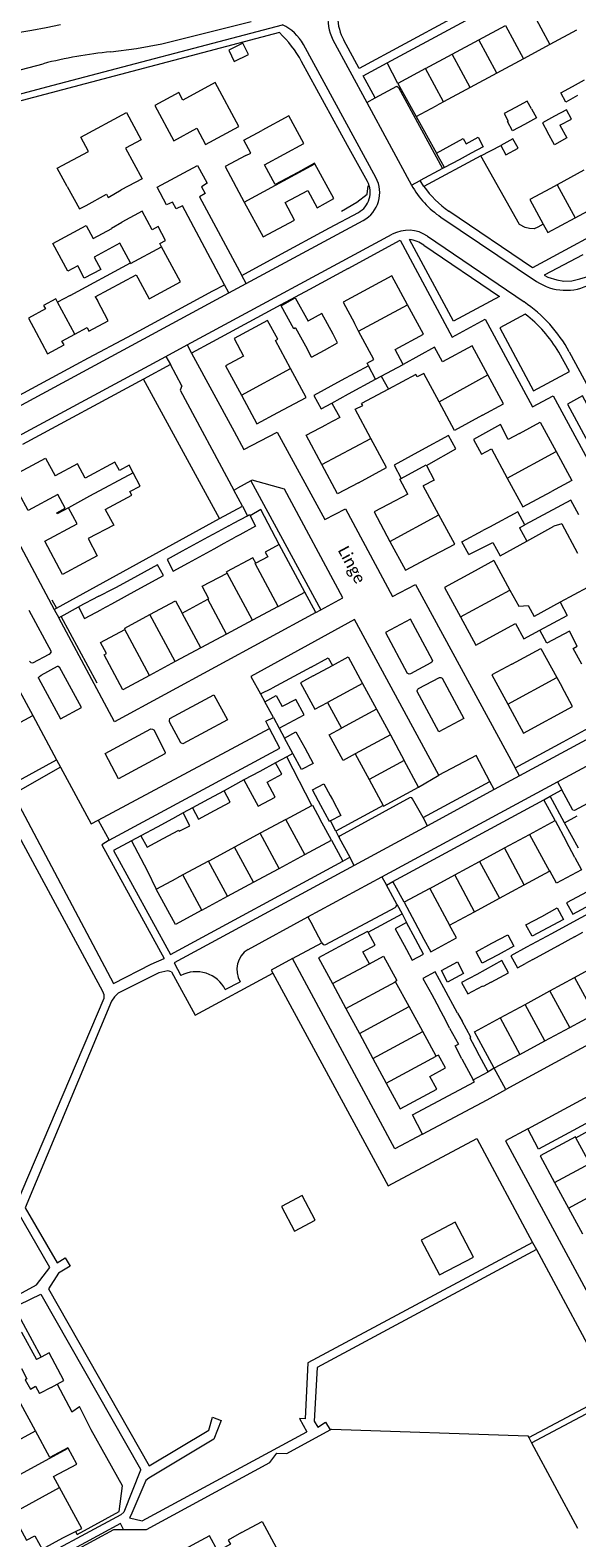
# Model space of a CAD drawing. Extents: x 177628 to 188968, y 384226 to 390673.
# Tile 172 of 256: x 183794 to 183910, y 385443 to 385762. Entities that reach past the tile are written whole.
import ezdxf

# ---------------------------------------------------------------- set-up
doc = ezdxf.new("R2010")
doc.units = 0
for name, color, linetype, lineweight in [('B01_F', 14, 'Continuous', 9), ('B01_T', 14, 'Continuous', 9), ('B02_F', 14, 'Continuous', 9), ('B02_T', 14, 'Continuous', 9), ('B07_D', 14, 'Continuous', 9), ('B11_F', 14, 'Continuous', 9), ('B11_S', 14, 'Continuous', 9), ('B14_F', 14, 'Continuous', 9), ('T02_T', 253, 'RASTER', 9), ('T03_F', 253, 'Continuous', 9), ('T04_F', 253, 'HAAG', 9), ('T04_T', 253, 'HAAG', 9), ('T05_F', 253, 'Continuous', 9), ('T05_T', 253, 'Continuous', 9), ('T22_D', 253, 'Continuous', 9), ('T22_T', 253, 'Continuous', 9), ('V00_F', 8, 'Continuous', 9), ('V00_T', 8, 'Continuous', 9), ('Z06', 7, 'Continuous', 9)]:
    doc.layers.add(name, color=color, linetype=linetype, lineweight=lineweight)
doc.styles.add('Legend', font='calibri.ttf')
doc.linetypes.add('HAAG', pattern='A,4,-1,[5,TOPOCAD.SHX,S=0.35,R=0,X=-0.35,Y=-0.35],-1', length=6)
doc.linetypes.add('RASTER', pattern='A,4,-1,[4,TOPOCAD.SHX,S=0.5,R=0,X=-0.5,Y=0],-1', length=6)

msp = doc.modelspace()

# ---------------------------------------------------------------- linework, layer by layer
at = {"layer": 'B01_F', "linetype": 'Continuous'}
for points in [[(183841.131, 385736.023), (183839.648, 385738.736), (183843.511, 385740.779)], [(183848.406, 385725.555), (183853.227, 385728.071)], [(183821.883, 385716.842), (183823.112, 385717.49), (183821.553, 385720.448), (183820.289, 385719.782)], [(183849.562, 385690.431), (183846.396, 385696.346), (183846.851, 385696.594)], [(183852.88, 385684.231), (183849.562, 385690.431)], [(183858.294, 385683.098), (183859.967, 385680.039)], [(183895.618, 385675.341), (183893.981, 385678.534), (183888.945, 385675.75)], [(183874.401, 385663.828), (183872.732, 385666.95), (183873.006, 385667.096)], [(183910.564, 385659.414), (183908.903, 385662.515), (183899.153, 385657.296)], [(183899.567, 385653.853), (183905.331, 385657.046)], [(183808.653, 385650.759), (183805.721, 385649.191)], [(183842.196, 385649.193), (183841.597, 385650.326), (183836, 385647.37)], [(183844.737, 385650.535), (183842.196, 385649.193)], [(183892.601, 385649.73), (183888.646, 385647.577)], [(183893.172, 385634.2), (183897.211, 385636.401), (183898.978, 385633.151), (183902.33, 385634.979)], [(183865.983, 385571.056), (183865.884, 385571.241), (183863.294, 385569.846)], [(183867.455, 385568.297), (183865.983, 385571.056)], [(183866.243, 385564.372), (183869.232, 385565.993), (183872.03, 385560.834)]]:
    msp.add_lwpolyline(points, dxfattribs=at)
at = {"layer": 'B01_T', "linetype": 'Continuous'}
for points in [[(183883.803, 385756.959), (183889.425, 385759.99)], [(183889.425, 385759.99), (183895.049, 385763.022)], [(183910.108, 385762.05), (183904.474, 385759.006)], [(183878.161, 385753.918), (183883.803, 385756.959)], [(183904.474, 385759.006), (183898.846, 385755.965)], [(183878.161, 385753.918), (183872.259, 385750.736)], [(183898.846, 385755.965), (183893.231, 385752.931)], [(183824.875, 385738.572), (183829.704, 385741.255), (183831.558, 385737.822), (183838.638, 385741.646), (183833.621, 385750.935), (183826.775, 385747.237), (183825.929, 385748.802), (183820.835, 385746.051), (183824.875, 385738.572)], [(183872.259, 385750.736), (183876.179, 385743.737)], [(183893.231, 385752.931), (183887.611, 385749.895)], [(183887.611, 385749.895), (183881.964, 385746.844)], [(183802.277, 385728.955), (183800.159, 385732.789), (183806.8, 385736.367), (183805.161, 385739.409), (183814.811, 385744.608), (183817.944, 385738.793), (183814.658, 385737.022), (183818.124, 385730.589), (183813.719, 385728.216)], [(183876.179, 385743.737), (183880.424, 385746.012)], [(183881.964, 385746.844), (183880.424, 385746.012)], [(183846.317, 385729.368), (183844.05, 385733.488), (183852.383, 385738), (183849.207, 385743.864), (183843.511, 385740.779)], [(183840.12, 385735.495), (183835.731, 385733.136), (183839.765, 385725.63)], [(183840.12, 385735.495), (183841.131, 385736.023)], [(183854.721, 385733.709), (183854.644, 385733.849), (183851.122, 385731.92)], [(183853.227, 385728.071), (183855.211, 385724.445), (183858.735, 385726.374), (183854.721, 385733.709)], [(183911.637, 385732.356), (183906.019, 385729.31)], [(183806.27, 385724.944), (183810.579, 385727.283), (183810.95, 385726.599), (183813.719, 385728.216)], [(183904.598, 385728.54), (183900.232, 385726.179), (183903.038, 385720.99)], [(183906.019, 385729.31), (183904.598, 385728.54)], [(183839.765, 385725.63), (183843.733, 385718.245), (183850.407, 385721.831), (183848.406, 385725.555)], [(183909.811, 385722.298), (183915.431, 385725.337)], [(183820.289, 385719.782), (183818.17, 385723.689), (183813.856, 385721.35)], [(183903.038, 385720.99), (183904.023, 385719.168), (183909.811, 385722.298)], [(183804.508, 385712.126), (183802.415, 385710.999), (183799.249, 385716.88), (183806.288, 385720.67), (183807.765, 385717.926), (183811.709, 385720.049), (183811.659, 385720.142), (183813.856, 385721.35)], [(183815.66, 385712.743), (183813.411, 385716.92), (183807.967, 385713.989)], [(183817.232, 385709.617), (183819.647, 385705.164), (183826.269, 385708.755), (183822.249, 385716.168)], [(183822.249, 385716.168), (183821.883, 385716.842)], [(183802.909, 385705.878), (183815.66, 385712.743)], [(183808.238, 385705.599), (183816.885, 385710.255)], [(183816.885, 385710.255), (183817.232, 385709.617)], [(183874.353, 385703.849), (183871.012, 385710.013), (183860.678, 385704.411), (183863.07, 385699.998)], [(183803.911, 385697.674), (183806.485, 385699.051), (183806.891, 385698.293), (183810.977, 385700.479), (183808.672, 385704.788)], [(183808.238, 385705.599), (183808.672, 385704.788)], [(183873.376, 385691.278), (183871.746, 385694.433), (183877.694, 385697.686), (183874.353, 385703.849)], [(183846.851, 385696.594), (183844.715, 385700.563), (183837.6, 385696.735), (183839.589, 385693.041), (183835.803, 385691.002), (183839.148, 385684.793)], [(183863.984, 385698.293), (183863.07, 385699.998)], [(183867.208, 385692.276), (183863.984, 385698.293)], [(183891.341, 385689.054), (183888.004, 385695.19), (183881.766, 385691.799), (183880.071, 385694.918), (183873.376, 385691.278)], [(183876.076, 385689.125), (183870.276, 385686.021)], [(183881.054, 385683.333), (183877.803, 385689.367)], [(183890.219, 385680.493), (183894.678, 385682.918), (183891.341, 385689.054)], [(183839.148, 385684.793), (183842.454, 385678.655), (183846.908, 385681.054)], [(183846.908, 385681.054), (183852.88, 385684.231)], [(183869.073, 385685.377), (183864.618, 385682.992)], [(183870.276, 385686.021), (183869.073, 385685.377)], [(183890.219, 385680.493), (183884.304, 385677.3), (183881.054, 385683.333)], [(183866.574, 385675.605), (183863.242, 385681.772)], [(183856.196, 385670.067), (183852.888, 385676.277), (183857.346, 385678.652)], [(183859.967, 385680.039), (183857.346, 385678.652)], [(183898.059, 385676.671), (183902.421, 385679.029), (183905.772, 385672.829)], [(183863.925, 385666.213), (183869.906, 385669.439), (183866.574, 385675.605)], [(183888.945, 385675.75), (183888.286, 385675.393)], [(183898.059, 385676.671), (183895.618, 385675.341)], [(183802.56, 385660.935), (183800.179, 385659.662), (183800.08, 385659.847), (183801.879, 385660.809), (183800.272, 385663.759), (183794.007, 385660.377), (183790.216, 385667.398), (183797.709, 385671.444), (183799.733, 385667.697)], [(183892.085, 385673.412), (183895.421, 385667.22)], [(183905.772, 385672.829), (183909.079, 385666.711), (183904.771, 385664.383)], [(183863.925, 385666.213), (183859.504, 385663.858), (183856.196, 385670.067)], [(183810.333, 385660.585), (183815.963, 385663.599), (183815.551, 385664.368)], [(183872.987, 385667.131), (183873.006, 385667.096)], [(183880.974, 385659.393), (183877.651, 385665.543)], [(183895.421, 385667.22), (183898.71, 385661.114), (183904.771, 385664.383)], [(183871.684, 385662.396), (183867.263, 385660.025), (183870.613, 385653.779)], [(183874.401, 385663.828), (183871.684, 385662.396)], [(183805.721, 385649.191), (183801.285, 385646.819), (183797.519, 385653.862), (183804.38, 385657.531), (183802.56, 385660.935)], [(183878.264, 385650.031), (183884.31, 385653.22), (183880.974, 385659.393)], [(183906.964, 385657.489), (183910.307, 385651.324)], [(183870.613, 385653.779), (183873.883, 385647.682), (183878.264, 385650.031)], [(183852.573, 385643.066), (183848.603, 385650.425)], [(183888.646, 385647.577), (183882.148, 385644.04), (183885.528, 385637.84)], [(183846.938, 385640.041), (183852.573, 385643.066)], [(183826.635, 385638.634), (183832.085, 385641.559)], [(183832.085, 385641.559), (183832.279, 385641.663)], [(183846.938, 385640.041), (183841.488, 385637.116)], [(183906.608, 385640.901), (183901.104, 385637.912)], [(183841.488, 385637.116), (183836.039, 385634.191)], [(183885.528, 385637.84), (183888.809, 385631.822), (183893.172, 385634.2)], [(183836.039, 385634.191), (183830.589, 385631.266)], [(183819.691, 385625.417), (183814.065, 385622.397), (183810.11, 385629.765), (183810.635, 385630.047)], [(183830.589, 385631.266), (183825.14, 385628.341)], [(183858.416, 385627.53), (183861.767, 385629.341), (183864.805, 385623.719)], [(183896.382, 385627.789), (183902.578, 385631.106), (183905.919, 385624.981)], [(183825.14, 385628.341), (183819.691, 385625.417)], [(183854.343, 385625.329), (183858.416, 385627.53)], [(183896.382, 385627.789), (183892.196, 385625.526), (183895.544, 385619.331)], [(183864.805, 385623.719), (183867.747, 385618.274)], [(183895.544, 385619.331), (183898.855, 385613.204), (183909.255, 385618.825), (183906.966, 385623.061)], [(183905.919, 385624.981), (183906.966, 385623.061)], [(183857.38, 385619.708), (183860.323, 385614.262)], [(183867.747, 385618.274), (183870.689, 385612.828)], [(183870.689, 385612.828), (183873.632, 385607.382)], [(183863.265, 385608.816), (183866.207, 385603.371)], [(183876.669, 385601.761), (183873.632, 385607.382)], [(183866.207, 385603.371), (183869.154, 385597.917)], [(183869.154, 385597.917), (183869.245, 385597.749), (183876.669, 385601.761)], [(183848.576, 385594.94), (183854.103, 385597.92)], [(183854.103, 385597.92), (183854.244, 385597.996), (183855.838, 385594.948)], [(183848.576, 385594.94), (183843.126, 385592.002)], [(183858.207, 385590.566), (183855.838, 385594.948)], [(183900.142, 385591.76), (183905.561, 385594.689)], [(183905.561, 385594.689), (183907.919, 385590.327)], [(183843.126, 385592.002), (183837.846, 385589.156)], [(183894.878, 385588.916), (183900.142, 385591.76)], [(183852.585, 385587.526), (183858.207, 385590.566)], [(183889.593, 385586.059), (183894.878, 385588.916)], [(183909.77, 385586.901), (183907.919, 385590.327)], [(183832.225, 385586.125), (183826.775, 385583.187)], [(183832.373, 385586.205), (183832.225, 385586.125)], [(183841.692, 385581.636), (183847.138, 385584.581)], [(183847.138, 385584.581), (183852.585, 385587.526)], [(183884.309, 385583.204), (183889.593, 385586.059)], [(183821.152, 385580.148), (183825.476, 385582.487)], [(183826.775, 385583.187), (183825.476, 385582.487)], [(183836.245, 385578.691), (183841.692, 385581.636)], [(183879.033, 385580.353), (183884.309, 385583.204)], [(183899.054, 385581.109), (183904.351, 385583.972)], [(183904.351, 385583.972), (183904.455, 385584.028)], [(183830.798, 385575.746), (183825.176, 385572.706), (183821.152, 385580.148)], [(183830.798, 385575.746), (183836.245, 385578.691)], [(183879.033, 385580.353), (183873.599, 385577.416)], [(183888.497, 385575.404), (183893.771, 385578.255)], [(183893.771, 385578.255), (183899.054, 385581.109)], [(183873.599, 385577.416), (183875.895, 385573.168)], [(183883.223, 385572.554), (183888.497, 385575.404)], [(183875.895, 385573.168), (183877.808, 385569.628)], [(183863.294, 385569.846), (183855.512, 385565.653), (183858.45, 385560.198)], [(183866.243, 385564.372), (183864.871, 385566.919)], [(183909.704, 385561.498), (183914.971, 385564.366)], [(183858.45, 385560.198), (183861.294, 385554.92)], [(183904.484, 385558.656), (183909.704, 385561.498)], [(183893.93, 385552.909), (183899.22, 385555.79)], [(183899.22, 385555.79), (183904.484, 385558.656)], [(183861.294, 385554.92), (183864.138, 385549.641)], [(183890.334, 385546.595), (183888.532, 385549.97), (183893.93, 385552.909)], [(183908.668, 385550.892), (183913.937, 385553.732)], [(183864.138, 385549.641), (183866.982, 385544.362)], [(183903.393, 385548.049), (183908.668, 385550.892)], [(183892.667, 385542.267), (183890.334, 385546.595)], [(183898.09, 385545.19), (183903.393, 385548.049)], [(183866.982, 385544.362), (183869.824, 385539.085)], [(183879.081, 385540.54), (183882.384, 385542.323), (183880.903, 385545.068), (183880.404, 385544.799)], [(183898.09, 385545.19), (183892.667, 385542.267)], [(183869.824, 385539.085), (183872.757, 385533.641), (183880.551, 385537.812), (183879.081, 385540.54)], [(183909.962, 385527.562), (183909.867, 385527.738), (183902.432, 385523.722), (183905.468, 385518.098)], [(183912.892, 385522.106), (183909.962, 385527.562)], [(183905.468, 385518.098), (183908.41, 385512.649)], [(183908.41, 385512.649), (183911.352, 385507.2)], [(183795.578, 385465.515), (183792.5, 385471.211), (183788.825, 385469.226)], [(183798.619, 385459.887), (183795.578, 385465.515)], [(183800.67, 385453.503), (183799.417, 385455.822)], [(183804.014, 385444.183), (183805.348, 385444.843), (183800.67, 385453.503)], [(183790.608, 385448.041), (183793.691, 385442.361), (183795.444, 385443.312), (183796.974, 385440.492), (183801.357, 385442.87)], [(183801.357, 385442.87), (183804.014, 385444.183)], [(183839.21, 385443.975), (183836.351, 385442.376), (183836.825, 385441.496), (183834.177, 385440.069), (183832.442, 385443.289), (183825.184, 385439.378), (183828.956, 385432.376)], [(183839.21, 385443.975), (183843.537, 385446.316), (183847.515, 385438.963)]]:
    msp.add_lwpolyline(points, dxfattribs=at)
at = {"layer": 'B02_F', "linetype": 'Continuous'}
for points in [[(183878.844, 385670.149), (183884.574, 385673.378)], [(183878.342, 385669.866), (183878.844, 385670.149)], [(183899.153, 385657.296), (183897.667, 385660.088), (183891.648, 385656.84)], [(183832.069, 385654.668), (183826.642, 385651.701)], [(183834.19, 385655.827), (183832.069, 385654.668)], [(183891.648, 385656.84), (183890.254, 385656.087)], [(183826.642, 385651.701), (183823.435, 385649.948)], [(183827.947, 385649.271), (183833.374, 385652.236)], [(183833.374, 385652.236), (183835.513, 385653.405)], [(183887.313, 385650.992), (183892.382, 385653.574)], [(183892.382, 385653.574), (183893.928, 385650.729), (183899.567, 385653.853)], [(183821.414, 385648.832), (183815.788, 385645.762)], [(183824.704, 385647.499), (183827.947, 385649.271)], [(183815.788, 385645.762), (183812.507, 385643.972)], [(183847.155, 385614.242), (183852.421, 385617.068)], [(183796.744, 385481.086), (183795.8, 385480.58)], [(183801.603, 385476.156), (183798.468, 385482.01), (183796.744, 385481.086)]]:
    msp.add_lwpolyline(points, dxfattribs=at)
at = {"layer": 'B02_T', "linetype": 'Continuous'}
for points in [[(183909.269, 385750.133), (183911.785, 385751.497)], [(183907.816, 385746.807), (183906.752, 385748.769), (183909.269, 385750.133)], [(183910.332, 385748.171), (183907.816, 385746.807)], [(183900.54, 385745.402), (183901.604, 385743.44), (183899.085, 385742.074)], [(183906.605, 385741.885), (183909.031, 385743.2), (183907.963, 385745.171), (183905.446, 385743.806)], [(183899.085, 385742.074), (183896.572, 385740.712), (183895.508, 385742.674), (183895.662, 385742.757)], [(183905.446, 385743.806), (183902.921, 385742.437), (183903.99, 385740.466)], [(183886.708, 385737.992), (183889.247, 385739.368), (183890.346, 385737.347), (183887.806, 385735.965)], [(183894.053, 385737.629), (183895.14, 385735.626), (183897.76, 385737.047), (183896.642, 385739.034), (183894.053, 385737.629)], [(183887.806, 385735.965), (183885.292, 385734.597)], [(183853.399, 385700.499), (183853.272, 385700.429)], [(183858.577, 385697.684), (183856.187, 385702.032), (183853.399, 385700.499)], [(183795.707, 385698.028), (183798.11, 385693.537), (183801.607, 385695.408), (183801.178, 385696.211), (183803.911, 385697.674)], [(183850.643, 385698.984), (183853.062, 385694.585)], [(183856.764, 385694.308), (183859.53, 385695.805), (183858.577, 385697.684)], [(183854.028, 385692.828), (183853.062, 385694.585)], [(183854.028, 385692.828), (183856.764, 385694.308)], [(183866.063, 385691), (183860.275, 385687.847)], [(183860.275, 385687.847), (183854.487, 385684.693), (183856.024, 385681.864), (183858.294, 385683.098)], [(183884.574, 385673.378), (183883.024, 385676.236), (183877.259, 385673.084)], [(183877.259, 385673.084), (183871.493, 385669.932), (183872.987, 385667.131)], [(183837.495, 385657.633), (183840.433, 385659.239)], [(183840.985, 385659.219), (183842.174, 385657.044), (183838.8, 385655.201)], [(183840.433, 385659.239), (183840.85, 385659.467), (183840.985, 385659.219)], [(183836.471, 385657.074), (183834.19, 385655.827)], [(183835.513, 385653.405), (183837.819, 385654.665)], [(183836.471, 385657.074), (183837.495, 385657.633)], [(183838.8, 385655.201), (183837.819, 385654.665)], [(183887.313, 385650.992), (183885.848, 385653.724), (183890.254, 385656.087)], [(183808.986, 385642.177), (183804.649, 385639.913)], [(183808.986, 385642.177), (183810.394, 385642.912)], [(183913.9, 385641.28), (183912.398, 385644.045), (183906.608, 385640.901)], [(183804.649, 385639.913), (183805.911, 385637.497), (183809.518, 385639.38)], [(183908.592, 385634.805), (183903.831, 385632.226), (183902.33, 385634.979)], [(183844.108, 385619.864), (183846.516, 385621.175), (183847.778, 385618.858)], [(183845.942, 385616.497), (183844.108, 385619.864)], [(183845.942, 385616.497), (183847.155, 385614.242)], [(183848.281, 385612.151), (183850.71, 385613.474), (183852.564, 385610.069)], [(183850.057, 385608.89), (183848.281, 385612.151)], [(183852.564, 385610.069), (183854.338, 385606.812), (183851.909, 385605.489), (183850.131, 385608.754)], [(183846.398, 385606.914), (183843.073, 385605.117)], [(183844.58, 385602.801), (183847.707, 385604.49), (183846.398, 385606.914)], [(183850.131, 385608.754), (183850.057, 385608.89)], [(183843.073, 385605.117), (183839.702, 385603.296)], [(183835.489, 385601.012), (183832.181, 385599.225)], [(183833.488, 385596.809), (183836.794, 385598.595), (183835.489, 385601.012)], [(183839.702, 385603.296), (183841.011, 385600.873)], [(183855.502, 385598.793), (183854.212, 385601.209), (183856.629, 385602.498), (183857.957, 385600.011)], [(183832.181, 385599.225), (183828.781, 385597.388)], [(183828.781, 385597.388), (183830.086, 385594.971), (183833.488, 385596.809)], [(183856.001, 385597.858), (183855.502, 385598.793)], [(183858.01, 385594.632), (183857.787, 385594.513), (183856.001, 385597.858)], [(183857.957, 385600.011), (183858.411, 385599.16)], [(183858.411, 385599.16), (183860.204, 385595.803), (183858.01, 385594.632)], [(183824.584, 385595.101), (183821.294, 385593.324)], [(183826.818, 385596.318), (183824.584, 385595.101)], [(183907.576, 385594.238), (183910.235, 385595.703)], [(183910.534, 385588.871), (183907.576, 385594.238)], [(183821.294, 385593.324), (183817.896, 385591.489)], [(183817.896, 385591.489), (183819.193, 385589.087), (183822.592, 385590.923)], [(183822.592, 385590.923), (183825.881, 385592.7)], [(183907.956, 385577.251), (183909.316, 385574.864), (183914.7, 385577.778), (183913.393, 385580.193), (183907.956, 385577.251)], [(183902.731, 385574.423), (183906.007, 385576.196)], [(183906.007, 385576.196), (183907.314, 385573.781), (183904.038, 385572.008)], [(183874.121, 385573.103), (183871.71, 385571.798), (183873.598, 385568.311)], [(183876.015, 385569.606), (183874.121, 385573.103)], [(183904.038, 385572.008), (183900.709, 385570.207), (183899.402, 385572.622), (183902.731, 385574.423)], [(183874.094, 385567.395), (183875.329, 385565.115), (183877.74, 385566.42), (183876.584, 385568.554)], [(183876.584, 385568.554), (183876.015, 385569.606)], [(183893.498, 385566.304), (183890.161, 385564.498), (183888.854, 385566.914), (183892.191, 385568.72)], [(183892.191, 385568.72), (183895.529, 385570.526)], [(183895.529, 385570.526), (183896.836, 385568.111), (183893.498, 385566.304)], [(183873.598, 385568.311), (183874.094, 385567.395)], [(183882.818, 385560.525), (183881.511, 385562.94), (183884.875, 385564.761), (183886.182, 385562.345), (183882.818, 385560.525)], [(183885.829, 385544.266), (183884.426, 385547.014), (183885.098, 385547.385)], [(183887.49, 385548.707), (183889.057, 385545.83)], [(183885.829, 385544.266), (183888.226, 385539.813)], [(183891.382, 385541.512), (183889.057, 385545.83)], [(183888.226, 385539.813), (183891.382, 385541.512)], [(183789.384, 385484.633), (183792.622, 385486.401), (183795.8, 385480.58)], [(183798.89, 385474.702), (183796.42, 385473.378)]]:
    msp.add_lwpolyline(points, dxfattribs=at)
at = {"layer": 'B07_D', "linetype": 'Continuous'}
for points in [[(183900.678, 385766.056), (183904.474, 385759.006)], [(183893.231, 385752.931), (183889.425, 385759.99)], [(183895.049, 385763.022), (183898.846, 385755.965)], [(183887.611, 385749.895), (183883.803, 385756.959)], [(183881.964, 385746.844), (183878.161, 385753.918)], [(183839.765, 385725.63), (183854.721, 385733.709)], [(183906.019, 385729.31), (183909.811, 385722.298)], [(183815.66, 385712.743), (183815.716, 385712.639), (183822.249, 385716.168)], [(183803.911, 385697.674), (183800.241, 385704.417)], [(183863.984, 385698.293), (183874.353, 385703.849)], [(183839.148, 385684.793), (183849.562, 385690.431)], [(183867.579, 385688.169), (183866.063, 385691)], [(183868.772, 385688.809), (183873.376, 385691.278)], [(183861.812, 385685.019), (183867.579, 385688.169)], [(183867.579, 385688.169), (183868.772, 385688.809)], [(183868.772, 385688.809), (183870.276, 385686.021)], [(183881.054, 385683.333), (183891.341, 385689.054)], [(183858.294, 385683.098), (183861.812, 385685.019)], [(183856.196, 385670.067), (183866.574, 385675.605)], [(183895.421, 385667.22), (183905.772, 385672.829)], [(183816.251, 385668.325), (183806.985, 385663.349), (183802.56, 385660.935)], [(183872.987, 385667.131), (183878.277, 385669.99), (183878.342, 385669.866)], [(183870.613, 385653.779), (183880.974, 385659.393)], [(183898.04, 385656.663), (183899.153, 385657.296)], [(183898.04, 385656.663), (183899.567, 385653.853)], [(183846.938, 385640.041), (183842.063, 385649.123), (183842.196, 385649.193)], [(183841.488, 385637.116), (183836.137, 385647.087)], [(183885.528, 385637.84), (183896.003, 385643.503)], [(183830.589, 385631.266), (183826.635, 385638.634)], [(183836.039, 385634.191), (183832.085, 385641.559)], [(183906.608, 385640.901), (183908.111, 385638.137)], [(183825.14, 385628.341), (183819.794, 385638.301)], [(183902.33, 385634.979), (183908.111, 385638.137)], [(183819.691, 385625.417), (183814.466, 385635.149)], [(183864.805, 385623.719), (183857.38, 385619.708)], [(183895.544, 385619.331), (183905.919, 385624.981)], [(183867.747, 385618.274), (183860.323, 385614.262)], [(183870.689, 385612.828), (183863.265, 385608.816)], [(183873.632, 385607.382), (183866.207, 385603.371)], [(183852.585, 385587.526), (183848.576, 385594.94)], [(183847.138, 385584.581), (183843.126, 385592.002)], [(183900.142, 385591.76), (183904.351, 385583.972)], [(183841.692, 385581.636), (183837.675, 385589.064)], [(183899.054, 385581.109), (183894.878, 385588.916)], [(183836.245, 385578.691), (183832.225, 385586.125)], [(183889.593, 385586.059), (183893.771, 385578.255)], [(183830.798, 385575.746), (183826.775, 385583.187)], [(183888.497, 385575.404), (183884.309, 385583.204)], [(183879.033, 385580.353), (183883.223, 385572.554)], [(183858.45, 385560.198), (183866.243, 385564.372)], [(183861.294, 385554.92), (183871.804, 385560.581)], [(183909.704, 385561.498), (183913.937, 385553.732)], [(183903.393, 385548.049), (183899.22, 385555.79)], [(183908.668, 385550.892), (183904.484, 385558.656)], [(183864.138, 385549.641), (183874.673, 385555.316)], [(183893.93, 385552.909), (183898.09, 385545.19)], [(183866.982, 385544.362), (183877.542, 385550.051)], [(183869.824, 385539.085), (183880.404, 385544.799)], [(183905.468, 385518.098), (183912.892, 385522.106)], [(183908.41, 385512.649), (183915.822, 385516.65)], [(183784.417, 385459.449), (183795.578, 385465.515)], [(183787.514, 385453.743), (183802.464, 385461.871)], [(183790.608, 385448.041), (183800.67, 385453.503)]]:
    msp.add_lwpolyline(points, dxfattribs=at)
at = {"layer": 'B11_F', "linetype": 'Continuous'}
for points in [[(183837.675, 385589.064), (183832.373, 385586.205)], [(183837.846, 385589.156), (183837.675, 385589.064)]]:
    msp.add_lwpolyline(points, dxfattribs=at)
at = {"layer": 'B11_S', "linetype": 'Continuous'}
for points in [[(183851.122, 385731.92), (183846.317, 385729.368)], [(183802.277, 385728.955), (183804.909, 385724.205), (183806.27, 385724.944)], [(183807.967, 385713.989), (183809.376, 385711.339), (183805.907, 385709.495), (183804.508, 385712.126)], [(183802.909, 385705.878), (183800.241, 385704.417)], [(183866.063, 385691), (183865.798, 385691.51), (183867.208, 385692.276)], [(183877.803, 385689.367), (183876.349, 385688.61), (183876.076, 385689.125)], [(183863.242, 385681.772), (183864.842, 385682.592), (183864.618, 385682.992)], [(183888.286, 385675.393), (183889.956, 385672.251), (183892.085, 385673.412)], [(183816.251, 385668.325), (183815.383, 385669.973), (183813.344, 385668.827), (183812.388, 385670.605), (183806.111, 385667.209), (183804.473, 385670.247), (183799.733, 385667.697)], [(183815.551, 385664.368), (183817.743, 385665.494), (183816.251, 385668.325)], [(183878.342, 385669.866), (183879.963, 385666.772), (183877.651, 385665.543)], [(183810.333, 385660.585), (183812.141, 385657.206), (183806.738, 385654.398), (183808.653, 385650.759)], [(183906.964, 385657.489), (183905.331, 385657.046)], [(183847.143, 385653.141), (183844.189, 385651.554), (183844.737, 385650.535)], [(183848.603, 385650.425), (183847.143, 385653.141)], [(183892.601, 385649.73), (183896.003, 385643.503)], [(183832.279, 385641.663), (183830.88, 385644.349), (183836.137, 385647.087)], [(183836.137, 385647.087), (183836, 385647.37)], [(183896.003, 385643.503), (183897.878, 385640.072), (183899.86, 385640.252), (183901.104, 385637.912)], [(183819.794, 385638.301), (183825.244, 385641.226), (183826.635, 385638.634)], [(183814.466, 385635.149), (183814.585, 385635.213), (183814.463, 385635.441), (183819.794, 385638.301)], [(183810.635, 385630.047), (183809.366, 385632.412), (183814.466, 385635.149)], [(183854.343, 385625.329), (183851.677, 385623.888), (183854.714, 385618.267), (183857.38, 385619.708)], [(183863.265, 385608.816), (183860.68, 385607.419), (183857.737, 385612.865), (183860.323, 385614.262)], [(183909.77, 385586.901), (183911.179, 385584.293), (183905.84, 385581.438), (183904.455, 385584.028)], [(183877.808, 385569.628), (183879.258, 385566.944), (183884.673, 385569.87), (183883.223, 385572.554)], [(183864.871, 385566.919), (183867.455, 385568.297)], [(183871.804, 385560.581), (183871.755, 385560.671), (183872.03, 385560.834)], [(183874.673, 385555.316), (183871.804, 385560.581)], [(183877.542, 385550.051), (183874.673, 385555.316)], [(183880.404, 385544.799), (183877.542, 385550.051)], [(183802.464, 385461.871), (183802.439, 385461.918), (183798.619, 385459.887)], [(183799.417, 385455.822), (183804.3, 385458.418), (183802.464, 385461.871)]]:
    msp.add_lwpolyline(points, dxfattribs=at)
at = {"layer": 'B14_F', "linetype": 'Continuous'}
for points in [[(183836.481, 385757.791), (183837.649, 385755.419), (183840.636, 385756.889), (183839.468, 385759.261), (183836.481, 385757.791)], [(183897.151, 385745.661), (183894.782, 385744.365), (183895.662, 385742.757)], [(183900.54, 385745.402), (183899.656, 385747.032), (183897.151, 385745.661)], [(183906.605, 385741.885), (183908.065, 385739.201), (183905.448, 385737.778), (183903.99, 385740.466)], [(183880.472, 385735.959), (183886.104, 385739.064), (183886.708, 385737.992)], [(183885.292, 385734.597), (183882.145, 385732.926), (183880.472, 385735.959)], [(183800.241, 385704.417), (183799.854, 385705.118), (183797.297, 385703.706), (183797.679, 385703.015), (183794.09, 385701.05), (183795.707, 385698.028)], [(183850.643, 385698.984), (183850.256, 385698.771), (183847.56, 385703.675), (183850.576, 385705.333), (183853.272, 385700.429)], [(183817.097, 385643.537), (183822.65, 385646.568), (183821.414, 385648.832)], [(183823.435, 385649.948), (183824.704, 385647.499)], [(183812.507, 385643.972), (183810.394, 385642.912)], [(183817.009, 385643.489), (183811.648, 385640.548)], [(183817.097, 385643.537), (183817.009, 385643.489)], [(183811.648, 385640.548), (183809.518, 385639.38)], [(183911.202, 385627.812), (183909.387, 385631.158), (183910.223, 385631.656), (183908.592, 385634.805)], [(183852.421, 385617.068), (183850.686, 385620.326), (183847.778, 385618.858)], [(183841.011, 385600.873), (183842.713, 385597.722), (183846.277, 385599.629), (183844.58, 385602.801)], [(183825.881, 385592.7), (183826.02, 385592.423), (183828.274, 385593.61), (183826.818, 385596.318)], [(183916.821, 385573.982), (183915.448, 385576.513), (183910.065, 385573.593)], [(183910.065, 385573.593), (183904.781, 385570.727)], [(183904.781, 385570.727), (183899.508, 385567.867)], [(183909.667, 385570.101), (183906.204, 385568.208)], [(183909.667, 385570.101), (183911.417, 385571.05)], [(183899.508, 385567.867), (183896.219, 385566.083), (183897.615, 385563.509), (183899.327, 385564.437)], [(183900.854, 385565.306), (183899.327, 385564.437)], [(183900.854, 385565.306), (183900.88, 385565.32)], [(183900.88, 385565.32), (183906.143, 385568.175)], [(183906.143, 385568.175), (183906.204, 385568.208)], [(183882.035, 385559.282), (183880.189, 385562.674), (183877.599, 385561.265), (183879.439, 385557.883)], [(183888.966, 385562.146), (183885.772, 385560.411), (183887.088, 385557.987), (183890.269, 385559.714), (183890.345, 385559.573)], [(183892.065, 385560.503), (183895.718, 385562.487), (183894.324, 385565.055), (183888.966, 385562.146)], [(183884.932, 385553.957), (183882.035, 385559.282)], [(183892.065, 385560.503), (183890.345, 385559.573)], [(183879.439, 385557.883), (183881.017, 385554.983)], [(183882.342, 385552.548), (183881.017, 385554.983)], [(183883.24, 385550.719), (183882.342, 385552.548)], [(183884.932, 385553.957), (183885.875, 385552.213)], [(183883.24, 385550.719), (183885.098, 385547.385)], [(183887.49, 385548.707), (183887.761, 385548.871), (183885.875, 385552.213)], [(183792.618, 385478.703), (183793.764, 385476.515), (183793.419, 385476.332), (183794.51, 385474.355), (183795.569, 385474.943), (183796.42, 385473.378)], [(183800.126, 385475.365), (183801.603, 385476.156)], [(183798.89, 385474.702), (183800.126, 385475.365)]]:
    msp.add_lwpolyline(points, dxfattribs=at)
at = {"layer": 'T02_T', "linetype": 'RASTER'}
msp.add_lwpolyline([(183907.25, 385611.373), (183916.589, 385616.432)], dxfattribs=at)
at = {"layer": 'T03_F', "linetype": 'Continuous'}
for points in [[(183819.063, 385444.647), (183845.186, 385458.82), (183846.656, 385460.806), (183848.748, 385460.725), (183857.94, 385465.71)], [(183857.94, 385465.71), (183858.232, 385465.869), (183899.817, 385464.42), (183899.992, 385464.095)], [(183899.992, 385464.095), (183900.585, 385462.994)], [(183900.585, 385462.994), (183910.305, 385444.932)]]:
    msp.add_lwpolyline(points, dxfattribs=at)
at = {"layer": 'T04_F', "linetype": 'HAAG'}
for points in [[(183889.819, 385735.405), (183894.053, 385737.629)], [(183903.038, 385720.99), (183901.936, 385720.334), (183901.141, 385719.967), (183900.132, 385720.006), (183899.221, 385720.237), (183898.041, 385720.921), (183889.819, 385735.405)], [(183834.533, 385658.662), (183818.47, 385688.163)], [(183800.027, 385639.664), (183834.533, 385658.662)], [(183746.755, 385644.544), (183754.542, 385625.496), (183767.443, 385602.068), (183794.978, 385616.922)], [(183799.065, 385641.459), (183800.027, 385639.664)], [(183801.015, 385637.922), (183804.649, 385639.913)], [(183808.659, 385623.768), (183801.015, 385637.922)], [(183876.669, 385601.761), (183880.97, 385604.28)]]:
    msp.add_lwpolyline(points, dxfattribs=at)
at = {"layer": 'T04_T', "linetype": 'HAAG'}
for points in [[(183812.248, 385752.277), (183764.672, 385739.698)], [(183815.041, 385697.063), (183833.122, 385706.81)], [(183833.065, 385696.043), (183828.63, 385693.64)], [(183828.63, 385693.64), (183837.615, 385677.073)], [(183780.274, 385678.322), (183804.205, 385691.222)], [(183818.47, 385688.163), (183792.813, 385674.304)]]:
    msp.add_lwpolyline(points, dxfattribs=at)
at = {"layer": 'T05_F', "linetype": 'Continuous'}
for points in [[(183872.259, 385750.736), (183870.04, 385755.109)], [(183876.179, 385743.737), (183880.472, 385735.959)], [(183860.348, 385723.742), (183863.593, 385725.617), (183865.811, 385727.312), (183865.985, 385729.058)], [(183847.143, 385653.141), (183843.259, 385660.534), (183840.985, 385659.219)], [(183853.906, 385627.201), (183845.664, 385622.739)], [(183854.103, 385597.92), (183848.79, 385608.206)], [(183869.154, 385597.917), (183859.172, 385592.464)], [(183859.172, 385592.464), (183858.01, 385594.632)], [(183815.863, 385590.402), (183819.179, 385584.14), (183821.152, 385580.148)], [(183865.983, 385571.056), (183873.164, 385574.974)], [(183873.164, 385574.974), (183874.121, 385573.103)], [(183909.962, 385527.562), (183919.144, 385532.584)], [(183800.126, 385475.365), (183803.234, 385469.544), (183804.864, 385470.628)], [(183804.014, 385444.183), (183804.384, 385443.567), (183813.283, 385448.431), (183813.958, 385453.884), (183807.366, 385465.742), (183804.864, 385470.628)], [(183803.806, 385440.131), (183812.136, 385444.629), (183814.221, 385444.634)], [(183814.221, 385444.634), (183819.063, 385444.647)]]:
    msp.add_lwpolyline(points, dxfattribs=at)
at = {"layer": 'T05_T', "linetype": 'Continuous'}
for points in [[(183847.201, 385761.529), (183812.248, 385752.277)], [(183861.647, 385737.646), (183851.91, 385755.41)], [(183846.855, 385714.236), (183857.845, 385720.175)], [(183861.755, 385711.588), (183853.544, 385707.139)], [(183847.503, 385703.865), (183833.065, 385696.043)], [(183806.816, 385692.629), (183815.041, 385697.063)], [(183853.906, 385627.201), (183857.521, 385629.171), (183858.416, 385627.53)], [(183843.177, 385621.54), (183845.664, 385622.739)], [(183847.155, 385614.242), (183848.281, 385612.151)], [(183848.79, 385608.206), (183846.398, 385606.914)], [(183839.702, 385603.296), (183835.489, 385601.012)], [(183828.781, 385597.388), (183826.818, 385596.318)], [(183817.896, 385591.489), (183815.863, 385590.402)]]:
    msp.add_lwpolyline(points, dxfattribs=at)
msp.add_arc((183829.81, 385743.274), 25.212, 28.77288, 46.38874, dxfattribs=at)
at = {"layer": 'T22_D', "linetype": 'Continuous'}
msp.add_lwpolyline([(183839.408, 385661.228), (183840.433, 385659.239)], dxfattribs=at)
at = {"layer": 'T22_T', "linetype": 'Continuous'}
for points in [[(183877.778, 385728.96), (183876.988, 385730.187)], [(183799.544, 385639.398), (183800.485, 385637.643)], [(183850.057, 385608.89), (183848.79, 385608.206)], [(183903.188, 385599.107), (183904.543, 385599.841)], [(183860.619, 385586.119), (183862.11, 385586.926)], [(183869.854, 385581.053), (183871.251, 385581.81)], [(183892.667, 385542.267), (183891.382, 385541.512)]]:
    msp.add_lwpolyline(points, dxfattribs=at)
at = {"layer": 'V00_F', "linetype": 'Continuous'}
for points in [[(183867.456, 385747.701), (183872.056, 385750.151), (183872.413, 385749.909), (183881.736, 385732.709)], [(183889.819, 385735.405), (183877.778, 385728.96)], [(183881.736, 385732.709), (183876.988, 385730.187)], [(183882.145, 385732.926), (183881.736, 385732.709)], [(183911.461, 385714.492), (183903.232, 385710.18), (183904.056, 385709.737), (183905.927, 385709.145), (183907.403, 385708.905), (183909.093, 385708.977), (183910.83, 385709.372), (183913.184, 385710.126)], [(183826.585, 385686.707), (183826.181, 385685.786), (183837.562, 385664.655)], [(183837.562, 385664.655), (183838.35, 385665.08)], [(183839.408, 385661.228), (183837.562, 385664.655)], [(183841.181, 385666.605), (183855.978, 385639.327)], [(183834.533, 385658.662), (183839.408, 385661.228)], [(183854.895, 385638.738), (183852.573, 385643.066)], [(183799.544, 385639.398), (183800.027, 385639.664)], [(183801.015, 385637.922), (183800.485, 385637.643)], [(183791.291, 385493.957), (183795.754, 385496.404), (183798.632, 385500.108), (183791.885, 385511.705), (183791.365, 385513.019), (183810.133, 385557.094), (183810.143, 385557.781), (183809.829, 385558.485), (183787.773, 385599.32), (183787.504, 385599.684), (183763.651, 385596.277), (183761.759, 385596.198), (183760.748, 385596.487), (183759.924, 385596.992), (183759.055, 385598.099), (183743.82, 385628.534), (183743.136, 385629.594), (183742.675, 385630.105), (183736.977, 385632.756)], [(183738.169, 385634.579), (183744.298, 385631.941), (183744.836, 385631.214), (183760.185, 385600.061), (183760.838, 385599.14), (183761.839, 385598.426), (183762.918, 385598.021), (183789.862, 385601.958), (183800.042, 385607.567)], [(183794.291, 385628.413), (183794.575, 385628.185), (183795.01, 385628.122), (183798.447, 385629.894), (183798.656, 385630.044), (183798.925, 385630.45)], [(183796.216, 385624.847), (183796.224, 385625.001), (183796.389, 385625.223), (183796.745, 385625.46), (183800.248, 385627.371), (183800.39, 385627.382), (183800.677, 385627.202)], [(183879.633, 385628.669), (183879.446, 385628.249), (183879.254, 385628.096), (183874.943, 385625.761), (183874.664, 385625.711), (183874.283, 385625.91)], [(183876.375, 385622.018), (183876.379, 385622.162), (183876.509, 385622.484), (183876.683, 385622.69), (183881.109, 385625.003), (183881.38, 385625.023), (183881.673, 385624.877)], [(183826.733, 385610.914), (183826.317, 385611.181), (183823.962, 385615.57), (183823.921, 385615.854), (183824.023, 385616.292)], [(183808.85, 385594.76), (183845.099, 385614.205)], [(183820.013, 385614.122), (183820.324, 385614.075), (183820.646, 385613.881), (183823.034, 385609.177), (183822.94, 385608.861)], [(183920.851, 385608.673), (183923.12, 385604.737), (183923.225, 385604.353), (183923.137, 385604.126), (183909.689, 385596.866), (183909.331, 385596.926), (183907.028, 385601.187)], [(183800.895, 385605.991), (183790.815, 385600.305), (183812.109, 385560.222), (183820.068, 385564.278), (183822.824, 385565.469)], [(183877.623, 385595.321), (183875.4, 385599.337), (183875.207, 385599.531), (183874.915, 385599.589), (183860.05, 385591.486), (183859.845, 385591.312), (183859.863, 385591.066)], [(183905.561, 385594.689), (183903.188, 385599.107)], [(183907.576, 385594.238), (183904.543, 385599.841)], [(183859.172, 385592.464), (183859.863, 385591.066)], [(183859.863, 385591.066), (183862.11, 385586.926)], [(183858.207, 385590.566), (183860.619, 385586.119)], [(183873.599, 385577.416), (183871.251, 385581.81)], [(183872.039, 385576.974), (183869.854, 385581.053)], [(183856.19, 385568.83), (183856.445, 385568.485), (183856.693, 385568.36), (183857.059, 385568.454), (183871.737, 385576.273), (183871.95, 385576.499), (183872.039, 385576.974)], [(183872.039, 385576.974), (183873.164, 385574.974)], [(183824.351, 385562.681), (183823.61, 385562.869), (183821.702, 385562.466), (183813.055, 385558.157), (183812.327, 385557.357), (183811.667, 385556.44), (183793.418, 385512.727), (183800.125, 385501.107), (183801.866, 385502.143), (183802.902, 385500.402), (183800.411, 385498.867), (183798.292, 385495.562), (183819.618, 385458.065), (183832.283, 385465.657), (183833.073, 385468.428), (183834.874, 385467.716), (183833.35, 385463.777), (183819.585, 385455.479), (183818.913, 385455.004), (183815.769, 385447.566), (183815.437, 385447.098)], [(183899.79, 385529.42), (183916.104, 385538.281)], [(183877.53, 385528.34), (183891.153, 385535.556)], [(183847.626, 385512.965), (183850.387, 385507.777), (183854.776, 385510.112), (183852.015, 385515.301), (183847.626, 385512.965)], [(183877.211, 385505.888), (183881.068, 385498.505), (183888.272, 385502.27), (183884.415, 385509.653), (183877.211, 385505.888)], [(183900.815, 385505.39), (183853.209, 385479.939), (183852.636, 385468.016), (183851.476, 385468.149), (183852.983, 385465.298)], [(183901.622, 385503.886), (183855.192, 385478.898), (183854.55, 385467.526), (183855.354, 385466.306), (183856.965, 385467.317), (183857.94, 385465.71)], [(183792.17, 385492.28), (183796.697, 385494.456), (183817.77, 385457.384), (183817.812, 385457.194), (183814.285, 385448.282), (183813.628, 385447.744), (183792.135, 385436.159), (183791.19, 385436.24)], [(183791.025, 385491.659), (183796.744, 385481.086)], [(183899.992, 385464.095), (183912.643, 385470.818)], [(183900.585, 385462.994), (183913.209, 385469.705)], [(183814.221, 385444.634), (183813.586, 385445.875), (183806.131, 385441.901), (183786.897, 385431.51)]]:
    msp.add_lwpolyline(points, dxfattribs=at)
at = {"layer": 'V00_T', "linetype": 'Continuous'}
for points in [[(183870.04, 385755.109), (183915.39, 385779.59), (183917.715, 385775.241)], [(183770.461, 385742.707), (183797.938, 385750.053), (183847.845, 385763.182)], [(183800.871, 385763.17), (183797.834, 385762.522), (183794.778, 385761.966), (183779.743, 385759.459), (183774.997, 385758.583)], [(183811.51, 385757.44), (183816.98, 385758.14), (183822.32, 385759.14), (183841.195, 385763.847)], [(183883.448, 385764.373), (183864.062, 385753.91), (183860.87, 385759.88)], [(183858.529, 385759.99), (183865.695, 385746.745)], [(183867.641, 385730.847), (183852.275, 385759.002)], [(183769.183, 385747.518), (183778.473, 385750.027), (183797.198, 385754.933)], [(183867.456, 385747.701), (183864.93, 385752.35), (183870.04, 385755.109)], [(183865.695, 385746.745), (183867.456, 385747.701)], [(183865.695, 385746.745), (183875.182, 385729.21)], [(183865.859, 385729.963), (183861.647, 385737.646)], [(183835.59, 385708.14), (183826.67, 385724.81), (183825.35, 385724.2), (183824.55, 385725.6), (183823.32, 385725.02), (183821.33, 385728.79), (183829.88, 385733.4), (183831.93, 385729.61), (183830.72, 385728.88), (183831.49, 385727.45), (183830.26, 385726.76), (183839.22, 385710.11)], [(183940.459, 385733.2), (183900.75, 385711.72), (183883.05, 385723.744)], [(183875.182, 385729.21), (183876.988, 385730.187)], [(183840.15, 385708.387), (183864.921, 385721.756)], [(183857.845, 385720.175), (183863.925, 385723.46)], [(183881.411, 385722.428), (183901.613, 385708.851)], [(183827.68, 385695.402), (183871.087, 385718.815)], [(183878.522, 385718.434), (183898.998, 385704.503)], [(183861.755, 385711.588), (183872.76, 385717.55), (183883.8, 385697.06), (183890.79, 385700.83), (183900.8, 385682.28), (183905.14, 385684.65), (183915.18, 385666.1), (183919.97, 385668.72), (183938.736, 385634.097)], [(183877.81, 385716.52), (183893.81, 385705.66), (183884.05, 385700.4), (183874.73, 385717.69)], [(183839.22, 385710.11), (183846.855, 385714.236)], [(183840.15, 385708.387), (183839.22, 385710.11)], [(183778.912, 385675.335), (183836.516, 385706.425)], [(183833.122, 385706.81), (183835.59, 385708.14)], [(183836.516, 385706.425), (183835.59, 385708.14)], [(183836.516, 385706.425), (183840.15, 385708.387)], [(183853.544, 385707.139), (183847.503, 385703.865)], [(183899.243, 385701.928), (183893.84, 385698.99), (183901.03, 385685.65), (183908.6, 385689.74), (183906.34, 385693.87)], [(183774.847, 385666.905), (183823.183, 385692.976)], [(183823.183, 385692.976), (183827.68, 385695.402)], [(183823.183, 385692.976), (183824.13, 385691.22)], [(183827.68, 385695.402), (183828.63, 385693.64)], [(183908.576, 385693.909), (183940.454, 385635.104)], [(183804.205, 385691.222), (183806.816, 385692.629)], [(183824.13, 385691.22), (183818.47, 385688.163)], [(183826.585, 385686.707), (183824.13, 385691.22)], [(183915.36, 385669.55), (183918.6, 385671.27), (183911.38, 385684.59), (183908.2, 385682.86), (183915.36, 385669.55)], [(183837.615, 385677.073), (183839.7, 385673.23), (183846.71, 385676.96), (183856.81, 385658.41), (183861.2, 385660.7), (183871.14, 385642.16), (183876.03, 385644.71), (183897.11, 385605.88)], [(183841.181, 385666.605), (183838.35, 385665.08)], [(183855.978, 385639.327), (183860.62, 385641.85), (183848.257, 385664.857), (183841.466, 385666.759), (183841.181, 385666.605)], [(183770.43, 385662.27), (183794.978, 385616.922)], [(183786.47, 385663.78), (183799.544, 385639.398)], [(183798.925, 385630.45), (183794.238, 385639.138)], [(183854.895, 385638.738), (183812.31, 385615.59), (183800.485, 385637.643)], [(183854.895, 385638.738), (183855.978, 385639.327)], [(183880.97, 385604.28), (183863.1, 385637.24), (183841.135, 385625.22), (183843.177, 385621.54)], [(183879.633, 385628.669), (183874.97, 385637.34), (183869.67, 385634.49), (183874.283, 385625.91)], [(183796.216, 385624.847), (183800.85, 385616.26), (183805.29, 385618.65), (183800.677, 385627.202)], [(183881.673, 385624.877), (183886.27, 385616.33), (183880.96, 385613.49), (183876.375, 385622.018)], [(183937.617, 385625.557), (183898.05, 385604.143)], [(183824.023, 385616.292), (183833.35, 385621.34), (183836.2, 385616.04), (183826.733, 385610.914)], [(183843.177, 385621.54), (183844.108, 385619.864)], [(183794.978, 385616.922), (183800.042, 385607.567)], [(183845.099, 385614.205), (183844.3, 385615.73), (183845.942, 385616.497)], [(183822.94, 385608.861), (183813.15, 385603.56), (183810.31, 385608.87), (183820.013, 385614.122)], [(183811.19, 385590.52), (183847.27, 385610.06), (183845.099, 385614.205)], [(183897.11, 385605.88), (183907.25, 385611.373)], [(183906.104, 385602.895), (183919.928, 385610.377)], [(183800.042, 385607.567), (183800.895, 385605.991)], [(183891.76, 385602.97), (183888.84, 385608.5), (183880.97, 385604.28)], [(183800.895, 385605.991), (183807.37, 385594.03), (183808.85, 385594.76)], [(183898.05, 385604.143), (183892.694, 385601.244)], [(183898.05, 385604.143), (183897.11, 385605.88)], [(183868.924, 385582.771), (183906.104, 385602.895)], [(183877.623, 385595.321), (183891.76, 385602.97)], [(183892.694, 385601.244), (183878.558, 385593.594)], [(183892.694, 385601.244), (183891.76, 385602.97)], [(183904.543, 385599.841), (183907.028, 385601.187)], [(183906.104, 385602.895), (183907.028, 385601.187)], [(183871.251, 385581.81), (183903.188, 385599.107)], [(183808.85, 385594.76), (183811.19, 385590.52)], [(183878.558, 385593.594), (183877.623, 385595.321)], [(183878.558, 385593.594), (183863.045, 385585.198)], [(183811.19, 385590.52), (183809.615, 385589.565), (183822.824, 385565.469)], [(183815.863, 385590.402), (183812.1, 385588.39), (183824.12, 385566.37), (183860.619, 385586.119)], [(183863.045, 385585.198), (183824.93, 385564.57), (183826.36, 385561.9)], [(183863.045, 385585.198), (183862.11, 385586.926)], [(183853.258, 385574.292), (183868.924, 385582.771)], [(183868.924, 385582.771), (183869.854, 385581.053)], [(183840.578, 385567.429), (183853.258, 385574.292)], [(183853.258, 385574.292), (183854.19, 385572.57)], [(183856.19, 385568.83), (183854.19, 385572.57)], [(183849.98, 385565.47), (183856.19, 385568.83)], [(183849.98, 385565.47), (183845.468, 385563.024), (183845.79, 385562.43)], [(183877.53, 385528.34), (183871.65, 385525.22), (183849.98, 385565.47)], [(183824.351, 385562.681), (183829.365, 385553.535), (183845.79, 385562.43)], [(183845.79, 385562.43), (183870.225, 385517.36), (183889.015, 385527.375), (183900.815, 385505.39)], [(183835.758, 385558.903), (183838.88, 385560.59)], [(183927.038, 385555.101), (183895.105, 385537.765)], [(183877.53, 385528.34), (183875.38, 385532.4), (183888.475, 385539.36), (183888.226, 385539.813)], [(183895.105, 385537.765), (183892.667, 385542.267)], [(183891.153, 385535.556), (183895.105, 385537.765)], [(183918.454, 385533.954), (183902.08, 385525.17), (183899.79, 385529.42)], [(183899.79, 385529.42), (183895.06, 385526.88), (183920.63, 385479.64)], [(183900.815, 385505.39), (183901.622, 385503.886)], [(183901.622, 385503.886), (183916.919, 385475.385)], [(183815.437, 385447.098), (183818.177, 385446.442), (183852.983, 385465.298)]]:
    msp.add_lwpolyline(points, dxfattribs=at)
for centre, radius, start, end in [((183843.589, 385754.234), 9.908, 28.76279, 64.56355), ((183866.261, 385764.165), 8.787, 169.14022, 208.36983), ((183869.295, 385764.757), 9.735, 179.99031, 210.06832), ((183820.728, 385662.712), 95.176, 95.5578, 104.31334), ((183861.644, 385727.677), 4.795, 298.40509, 28.46983), ((183861.729, 385727.663), 6.715, 298.38359, 28.30236), ((183892.337, 385738.714), 19.611, 208.98799, 236.14451), ((183894.511, 385740.6), 20.383, 214.82442, 235.78743), ((183874.491, 385712.504), 7.171, 55.79317, 118.33982), ((183873.908, 385710.887), 6.853, 55.2896, 83.10982), ((183907.845, 385718.123), 11.172, 236.09272, 298.39288), ((183881.973, 385679.484), 30.263, 28.46815, 55.76511), ((183882.059, 385679.639), 28.144, 30.37432, 52.36898), ((183843.233, 385563.139), 5.045, 121.75695, 210.35594), ((183829.598, 385555.821), 6.888, 26.58312, 118.04216)]:
    msp.add_arc(centre, radius, start, end, dxfattribs=at)

# ---------------------------------------------------------------- texts
at = {"layer": 'Z06', "linetype": 'Continuous', "style": 'Legend'}
msp.add_text('Linge', height=2.5, rotation=298.10282, dxfattribs=at).set_placement((183859.509, 385651.946))

doc.saveas('drawing.dxf')
